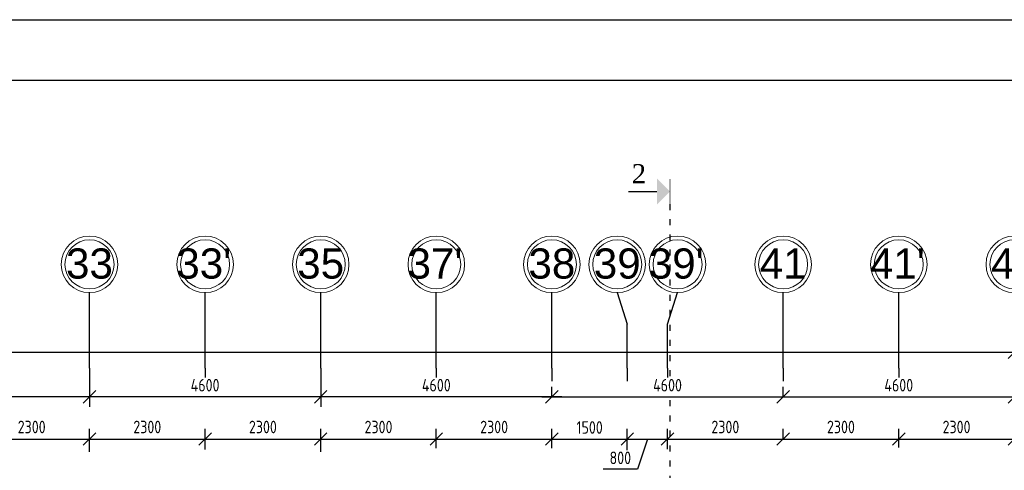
# Model space of a CAD drawing. Header units: millimetres. Extents: x 151654 to 877351, y 70322 to 154322.
# Tile 100 of 173: x 278583 to 298172, y 145361 to 154322. Entities that reach past the tile are written whole.
import ezdxf

# ---------------------------------------------------------------- set-up
doc = ezdxf.new("R2010")
doc.units = ezdxf.units.MM
doc.linetypes.add('ACAD_ISO03W100', pattern=[30, 12, -18])
doc.linetypes.add('ACAD_ISO04W100', pattern=[30, 24, -3, 0, -3])
doc.layers.add('os', color=253, linetype='Continuous')
doc.styles.add('RomanS', font='times.ttf')
doc.styles.get("Standard").update_dxf_attribs({"font": 'arial.ttf'})
doc.styles.add('ГОСТ 2.304', font='CS_Gost2304.shx')
doc.dimstyles.new('СПДС', dxfattribs={"dimscale": 100, "dimtxt": 2.5, "dimasz": 2.5, "dimexe": 2, "dimexo": 0.625, "dimgap": 1, "dimtad": 1, "dimdec": 0, "dimtxsty": 'ГОСТ 2.304', "dimblk": 'OBLIQUE', "dimblk1": 'OBLIQUE', "dimblk2": 'OBLIQUE', "dimcen": 2.5, "dimdle": 2, "dimadec": 0, "dimazin": 2, "dimtfac": 0.75, "dimtdec": 4, "dimtmove": 1, "dimatfit": 3, "dimfxl": 1, "dimtfill": 1, "dimtolj": 1, "dimarcsym": 1})

# ---------------------------------------------------------------- blocks, each defined once
blk = doc.blocks.new('_Oblique')
at = {"color": 0, "linetype": 'ByBlock', "lineweight": -2}
blk.add_line((-0.5, -0.5), (0.5, 0.5), dxfattribs=at)
blk = doc.blocks.new('*D1130')
at = {"color": 0, "lineweight": -2, "transparency": 16777216}
for p, q in [((277672, 145685), (277672, 146183)), ((279972, 145728), (279972, 146183)), ((277472, 145983), (280172, 145983))]:
    blk.add_line(p, q, dxfattribs=at)
at = {"color": 0, "lineweight": -2, "transparency": 16777216, "xscale": 250, "yscale": 250, "zscale": 250, "rotation": 180}
blk.add_blockref('_Oblique', (277672, 145983), dxfattribs=at)
at = {"color": 0, "lineweight": -2, "transparency": 16777216, "xscale": 250, "yscale": 250, "zscale": 250}
blk.add_blockref('_Oblique', (279972, 145983), dxfattribs=at)
at = {"color": 0, "transparency": 16777216, "insert": (278822, 146222), "char_height": 250, "attachment_point": 5, "style": 'ГОСТ 2.304', "bg_fill": 3, "box_fill_scale": 1.1, "bg_fill_color": 256, "bg_fill_true_color": 13158600, "bg_fill_transparency": 0}
blk.add_mtext('\\A1;2300', dxfattribs=at)
blk = doc.blocks.new('*D1131')
at = {"color": 0, "lineweight": -2, "transparency": 16777216}
for p, q in [((279972, 145728), (279972, 146183)), ((282272, 145772), (282272, 146183)), ((279772, 145983), (282472, 145983))]:
    blk.add_line(p, q, dxfattribs=at)
at = {"color": 0, "lineweight": -2, "transparency": 16777216, "xscale": 250, "yscale": 250, "zscale": 250, "rotation": 180}
blk.add_blockref('_Oblique', (279972, 145983), dxfattribs=at)
at = {"color": 0, "lineweight": -2, "transparency": 16777216, "xscale": 250, "yscale": 250, "zscale": 250}
blk.add_blockref('_Oblique', (282272, 145983), dxfattribs=at)
at = {"color": 0, "transparency": 16777216, "insert": (281122, 146222), "char_height": 250, "attachment_point": 5, "style": 'ГОСТ 2.304', "bg_fill": 3, "box_fill_scale": 1.1, "bg_fill_color": 256, "bg_fill_true_color": 13158600, "bg_fill_transparency": 0}
blk.add_mtext('\\A1;2300', dxfattribs=at)
blk = doc.blocks.new('*D1132')
at = {"color": 0, "lineweight": -2, "transparency": 16777216}
for p, q in [((282272, 145772), (282272, 146183)), ((284572, 145728), (284572, 146183)), ((282072, 145983), (284772, 145983))]:
    blk.add_line(p, q, dxfattribs=at)
at = {"color": 0, "lineweight": -2, "transparency": 16777216, "xscale": 250, "yscale": 250, "zscale": 250, "rotation": 180}
blk.add_blockref('_Oblique', (282272, 145983), dxfattribs=at)
at = {"color": 0, "lineweight": -2, "transparency": 16777216, "xscale": 250, "yscale": 250, "zscale": 250}
blk.add_blockref('_Oblique', (284572, 145983), dxfattribs=at)
at = {"color": 0, "transparency": 16777216, "insert": (283422, 146222), "char_height": 250, "attachment_point": 5, "style": 'ГОСТ 2.304', "bg_fill": 3, "box_fill_scale": 1.1, "bg_fill_color": 256, "bg_fill_true_color": 13158600, "bg_fill_transparency": 0}
blk.add_mtext('\\A1;2300', dxfattribs=at)
blk = doc.blocks.new('*D1133')
at = {"color": 0, "lineweight": -2, "transparency": 16777216}
for p, q in [((284572, 145728), (284572, 146183)), ((286872, 145801), (286872, 146183)), ((284372, 145983), (287072, 145983))]:
    blk.add_line(p, q, dxfattribs=at)
at = {"color": 0, "lineweight": -2, "transparency": 16777216, "xscale": 250, "yscale": 250, "zscale": 250, "rotation": 180}
blk.add_blockref('_Oblique', (284572, 145983), dxfattribs=at)
at = {"color": 0, "lineweight": -2, "transparency": 16777216, "xscale": 250, "yscale": 250, "zscale": 250}
blk.add_blockref('_Oblique', (286872, 145983), dxfattribs=at)
at = {"color": 0, "transparency": 16777216, "insert": (285722, 146222), "char_height": 250, "attachment_point": 5, "style": 'ГОСТ 2.304', "bg_fill": 3, "box_fill_scale": 1.1, "bg_fill_color": 256, "bg_fill_true_color": 13158600, "bg_fill_transparency": 0}
blk.add_mtext('\\A1;2300', dxfattribs=at)
blk = doc.blocks.new('*D1134')
at = {"color": 0, "lineweight": -2, "transparency": 16777216}
for p, q in [((286872, 145801), (286872, 146183)), ((289172, 145801), (289172, 146183)), ((286672, 145983), (289372, 145983))]:
    blk.add_line(p, q, dxfattribs=at)
at = {"color": 0, "lineweight": -2, "transparency": 16777216, "xscale": 250, "yscale": 250, "zscale": 250, "rotation": 180}
blk.add_blockref('_Oblique', (286872, 145983), dxfattribs=at)
at = {"color": 0, "lineweight": -2, "transparency": 16777216, "xscale": 250, "yscale": 250, "zscale": 250}
blk.add_blockref('_Oblique', (289172, 145983), dxfattribs=at)
at = {"color": 0, "transparency": 16777216, "insert": (288022, 146222), "char_height": 250, "attachment_point": 5, "style": 'ГОСТ 2.304', "bg_fill": 3, "box_fill_scale": 1.1, "bg_fill_color": 256, "bg_fill_true_color": 13158600, "bg_fill_transparency": 0}
blk.add_mtext('\\A1;2300', dxfattribs=at)
blk = doc.blocks.new('*D1135')
at = {"color": 0, "lineweight": -2, "transparency": 16777216}
for p, q in [((289172, 145801), (289172, 146183)), ((290672, 145730), (290672, 146183)), ((288972, 145983), (290872, 145983))]:
    blk.add_line(p, q, dxfattribs=at)
at = {"color": 0, "lineweight": -2, "transparency": 16777216, "xscale": 250, "yscale": 250, "zscale": 250, "rotation": 180}
blk.add_blockref('_Oblique', (289172, 145983), dxfattribs=at)
at = {"color": 0, "lineweight": -2, "transparency": 16777216, "xscale": 250, "yscale": 250, "zscale": 250}
blk.add_blockref('_Oblique', (290672, 145983), dxfattribs=at)
at = {"color": 0, "transparency": 16777216, "insert": (289922, 146213), "char_height": 250, "attachment_point": 5, "style": 'ГОСТ 2.304', "bg_fill": 3, "box_fill_scale": 1.1, "bg_fill_color": 256, "bg_fill_true_color": 13158600, "bg_fill_transparency": 0}
blk.add_mtext('\\A1;1500', dxfattribs=at)
blk = doc.blocks.new('*D1136')
at = {"color": 0, "lineweight": -2, "transparency": 16777216}
for p, q in [((290672, 145730), (290672, 146183)), ((291472, 145780), (291472, 146183)), ((290472, 145983), (291672, 145983)), ((291072, 145983), (290876, 145383)), ((290876, 145383), (290189, 145383))]:
    blk.add_line(p, q, dxfattribs=at)
at = {"color": 0, "lineweight": -2, "transparency": 16777216, "xscale": 250, "yscale": 250, "zscale": 250, "rotation": 180}
blk.add_blockref('_Oblique', (290672, 145983), dxfattribs=at)
at = {"color": 0, "lineweight": -2, "transparency": 16777216, "xscale": 250, "yscale": 250, "zscale": 250}
blk.add_blockref('_Oblique', (291472, 145983), dxfattribs=at)
at = {"color": 0, "transparency": 16777216, "insert": (290533, 145608), "char_height": 250, "attachment_point": 5, "style": 'ГОСТ 2.304', "bg_fill": 3, "box_fill_scale": 1.1, "bg_fill_color": 256, "bg_fill_true_color": 13158600, "bg_fill_transparency": 0}
blk.add_mtext('\\A1;800', dxfattribs=at)
blk = doc.blocks.new('*D1137')
at = {"color": 0, "lineweight": -2, "transparency": 16777216}
for p, q in [((291472, 145780), (291472, 146183)), ((293772, 145970), (293772, 146183)), ((291272, 145983), (293972, 145983))]:
    blk.add_line(p, q, dxfattribs=at)
at = {"color": 0, "lineweight": -2, "transparency": 16777216, "xscale": 250, "yscale": 250, "zscale": 250, "rotation": 180}
blk.add_blockref('_Oblique', (291472, 145983), dxfattribs=at)
at = {"color": 0, "lineweight": -2, "transparency": 16777216, "xscale": 250, "yscale": 250, "zscale": 250}
blk.add_blockref('_Oblique', (293772, 145983), dxfattribs=at)
at = {"color": 0, "transparency": 16777216, "insert": (292622, 146222), "char_height": 250, "attachment_point": 5, "style": 'ГОСТ 2.304', "bg_fill": 3, "box_fill_scale": 1.1, "bg_fill_color": 256, "bg_fill_true_color": 13158600, "bg_fill_transparency": 0}
blk.add_mtext('\\A1;2300', dxfattribs=at)
blk = doc.blocks.new('*D1138')
at = {"color": 0, "lineweight": -2, "transparency": 16777216}
for p, q in [((293772, 145970), (293772, 146183)), ((296072, 145811), (296072, 146183)), ((293572, 145983), (296272, 145983))]:
    blk.add_line(p, q, dxfattribs=at)
at = {"color": 0, "lineweight": -2, "transparency": 16777216, "xscale": 250, "yscale": 250, "zscale": 250, "rotation": 180}
blk.add_blockref('_Oblique', (293772, 145983), dxfattribs=at)
at = {"color": 0, "lineweight": -2, "transparency": 16777216, "xscale": 250, "yscale": 250, "zscale": 250}
blk.add_blockref('_Oblique', (296072, 145983), dxfattribs=at)
at = {"color": 0, "transparency": 16777216, "insert": (294922, 146222), "char_height": 250, "attachment_point": 5, "style": 'ГОСТ 2.304', "bg_fill": 3, "box_fill_scale": 1.1, "bg_fill_color": 256, "bg_fill_true_color": 13158600, "bg_fill_transparency": 0}
blk.add_mtext('\\A1;2300', dxfattribs=at)
blk = doc.blocks.new('*D1139')
at = {"color": 0, "lineweight": -2, "transparency": 16777216}
for p, q in [((296072, 145811), (296072, 146183)), ((298372, 145780), (298372, 146183)), ((295872, 145983), (298572, 145983))]:
    blk.add_line(p, q, dxfattribs=at)
at = {"color": 0, "lineweight": -2, "transparency": 16777216, "xscale": 250, "yscale": 250, "zscale": 250, "rotation": 180}
blk.add_blockref('_Oblique', (296072, 145983), dxfattribs=at)
at = {"color": 0, "lineweight": -2, "transparency": 16777216, "xscale": 250, "yscale": 250, "zscale": 250}
blk.add_blockref('_Oblique', (298372, 145983), dxfattribs=at)
at = {"color": 0, "transparency": 16777216, "insert": (297222, 146222), "char_height": 250, "attachment_point": 5, "style": 'ГОСТ 2.304', "bg_fill": 3, "box_fill_scale": 1.1, "bg_fill_color": 256, "bg_fill_true_color": 13158600, "bg_fill_transparency": 0}
blk.add_mtext('\\A1;2300', dxfattribs=at)
blk = doc.blocks.new('*D1140')
at = {"color": 0, "lineweight": -2, "transparency": 16777216}
for p, q in [((289172, 146835), (289172, 147022)), ((293772, 146835), (293772, 147022)), ((288972, 146822), (293972, 146822))]:
    blk.add_line(p, q, dxfattribs=at)
at = {"color": 0, "lineweight": -2, "transparency": 16777216, "xscale": 250, "yscale": 250, "zscale": 250, "rotation": 180}
blk.add_blockref('_Oblique', (289172, 146822), dxfattribs=at)
at = {"color": 0, "lineweight": -2, "transparency": 16777216, "xscale": 250, "yscale": 250, "zscale": 250}
blk.add_blockref('_Oblique', (293772, 146822), dxfattribs=at)
at = {"color": 0, "transparency": 16777216, "insert": (291472, 147054), "char_height": 250, "attachment_point": 5, "style": 'ГОСТ 2.304', "bg_fill": 3, "box_fill_scale": 1.1, "bg_fill_color": 256, "bg_fill_true_color": 13158600, "bg_fill_transparency": 0}
blk.add_mtext('\\A1;4600', dxfattribs=at)
blk = doc.blocks.new('*D1141')
at = {"color": 0, "lineweight": -2, "transparency": 16777216}
for p, q in [((293772, 146835), (293772, 147022)), ((298372, 146706), (298372, 147022)), ((293572, 146822), (298572, 146822))]:
    blk.add_line(p, q, dxfattribs=at)
at = {"color": 0, "lineweight": -2, "transparency": 16777216, "xscale": 250, "yscale": 250, "zscale": 250, "rotation": 180}
blk.add_blockref('_Oblique', (293772, 146822), dxfattribs=at)
at = {"color": 0, "lineweight": -2, "transparency": 16777216, "xscale": 250, "yscale": 250, "zscale": 250}
blk.add_blockref('_Oblique', (298372, 146822), dxfattribs=at)
at = {"color": 0, "transparency": 16777216, "insert": (296072, 147054), "char_height": 250, "attachment_point": 5, "style": 'ГОСТ 2.304', "bg_fill": 3, "box_fill_scale": 1.1, "bg_fill_color": 256, "bg_fill_true_color": 13158600, "bg_fill_transparency": 0}
blk.add_mtext('\\A1;4600', dxfattribs=at)
blk = doc.blocks.new('*D1142')
at = {"color": 0, "lineweight": -2, "transparency": 16777216}
for p, q in [((284572, 147214), (284572, 146622)), ((289172, 146835), (289172, 147022)), ((289372, 146822), (284372, 146822))]:
    blk.add_line(p, q, dxfattribs=at)
at = {"color": 0, "lineweight": -2, "transparency": 16777216, "xscale": 250, "yscale": 250, "zscale": 250, "rotation": 180}
blk.add_blockref('_Oblique', (284572, 146822), dxfattribs=at)
at = {"color": 0, "lineweight": -2, "transparency": 16777216, "xscale": 250, "yscale": 250, "zscale": 250}
blk.add_blockref('_Oblique', (289172, 146822), dxfattribs=at)
at = {"color": 0, "transparency": 16777216, "insert": (286872, 147054), "char_height": 250, "attachment_point": 5, "style": 'ГОСТ 2.304', "bg_fill": 3, "box_fill_scale": 1.1, "bg_fill_color": 256, "bg_fill_true_color": 13158600, "bg_fill_transparency": 0}
blk.add_mtext('\\A1;4600', dxfattribs=at)
blk = doc.blocks.new('*D1157')
at = {"color": 0, "lineweight": -2, "transparency": 16777216}
for p, q in [((279972, 147332), (279972, 146622)), ((284572, 147214), (284572, 146622)), ((284772, 146822), (279772, 146822))]:
    blk.add_line(p, q, dxfattribs=at)
at = {"color": 0, "lineweight": -2, "transparency": 16777216, "xscale": 250, "yscale": 250, "zscale": 250, "rotation": 180}
blk.add_blockref('_Oblique', (279972, 146822), dxfattribs=at)
at = {"color": 0, "lineweight": -2, "transparency": 16777216, "xscale": 250, "yscale": 250, "zscale": 250}
blk.add_blockref('_Oblique', (284572, 146822), dxfattribs=at)
at = {"color": 0, "transparency": 16777216, "insert": (282272, 147054), "char_height": 250, "attachment_point": 5, "style": 'ГОСТ 2.304', "bg_fill": 3, "box_fill_scale": 1.1, "bg_fill_color": 256, "bg_fill_true_color": 13158600, "bg_fill_transparency": 0}
blk.add_mtext('\\A1;4600', dxfattribs=at)
blk = doc.blocks.new('*D1158')
at = {"color": 0, "lineweight": -2, "transparency": 16777216}
for p, q in [((275372, 147332), (275372, 146622)), ((279972, 147332), (279972, 146622)), ((280172, 146822), (275172, 146822))]:
    blk.add_line(p, q, dxfattribs=at)
at = {"color": 0, "lineweight": -2, "transparency": 16777216, "xscale": 250, "yscale": 250, "zscale": 250, "rotation": 180}
blk.add_blockref('_Oblique', (275372, 146822), dxfattribs=at)
at = {"color": 0, "lineweight": -2, "transparency": 16777216, "xscale": 250, "yscale": 250, "zscale": 250}
blk.add_blockref('_Oblique', (279972, 146822), dxfattribs=at)
at = {"color": 0, "transparency": 16777216, "insert": (277672, 147054), "char_height": 250, "attachment_point": 5, "style": 'ГОСТ 2.304', "bg_fill": 3, "box_fill_scale": 1.1, "bg_fill_color": 256, "bg_fill_true_color": 13158600, "bg_fill_transparency": 0}
blk.add_mtext('\\A1;4600', dxfattribs=at)
blk = doc.blocks.new('*D1171')
at = {"color": 0, "lineweight": -2, "transparency": 16777216}
for p, q in [((210972, 147708), (298572, 147708)), ((211172, 147669), (211172, 147508)), ((298372, 147669), (298372, 147508))]:
    blk.add_line(p, q, dxfattribs=at)
at = {"color": 0, "lineweight": -2, "transparency": 16777216, "xscale": 250, "yscale": 250, "zscale": 250, "rotation": 180}
blk.add_blockref('_Oblique', (211172, 147708), dxfattribs=at)
at = {"color": 0, "lineweight": -2, "transparency": 16777216, "xscale": 250, "yscale": 250, "zscale": 250}
blk.add_blockref('_Oblique', (298372, 147708), dxfattribs=at)
at = {"color": 0, "transparency": 16777216, "insert": (254772, 147943), "char_height": 250, "attachment_point": 5, "style": 'ГОСТ 2.304', "bg_fill": 3, "box_fill_scale": 1.1, "bg_fill_color": 256, "bg_fill_true_color": 13158600, "bg_fill_transparency": 0}
blk.add_mtext('\\A1;87200', dxfattribs=at)

msp = doc.modelspace()

# ---------------------------------------------------------------- hatches: boundary and pattern name
msp.add_hatch(color=256).paths.add_polyline_path([(291263.3, 150645.7), (291520.7, 150903.1), (291263.3, 151160.5)])

# ---------------------------------------------------------------- linework, layer by layer
at = {"color": 1, "linetype": 'ACAD_ISO03W100', "ltscale": 10}
msp.add_line((291520.7, 150653.1), (291520.7, 122667.6), dxfattribs=at)
at = {"color": 5, "lineweight": 30}
msp.add_lwpolyline([(201204.1, 70322.5), (201204.1, 154322.5), (320004.1, 154322.5), (320004.1, 70322.5)], close=True, dxfattribs=at)
msp.add_lwpolyline([(205204.1, 71522.5), (205204.1, 153122.5), (318804.1, 153122.5), (318804.1, 71522.5)], close=True)
for points, const_width in [([(291520.7, 150653.1), (291520.7, 151153.1)], 15), ([(291263.3, 150903.1), (290692.7, 150903.1)], 25)]:
    msp.add_lwpolyline(points, dxfattribs=dict(const_width=const_width))
at = {"layer": 'os'}
for p, q in [((279972.2, 147394.6), (279972.2, 148894.6)), ((282272.2, 147394.6), (282272.2, 148894.6)), ((284572.2, 147394.6), (284572.2, 148894.6)), ((286872.2, 147394.6), (286872.2, 148894.6)), ((289172.2, 147394.6), (289172.2, 148894.6)), ((293772.2, 147394.6), (293772.2, 148894.6)), ((296072.2, 147394.6), (296072.2, 148894.6)), ((290672.2, 147394.6), (290672.2, 148270.1)), ((291472.2, 147394.6), (291472.2, 148270.1))]:
    msp.add_line(p, q, dxfattribs=at)
at = {"layer": 'os', "linetype": 'ACAD_ISO04W100', "ltscale": 40}
for p, q in [((279972.2, 147394.6), (279972.2, 147135.6)), ((282272.2, 147394.6), (282272.2, 147135.6)), ((284572.2, 147394.6), (284572.2, 147135.6)), ((286872.2, 147394.6), (286872.2, 147135.6)), ((289172.2, 147394.6), (289172.2, 147135.6)), ((290672.2, 147394.6), (290672.2, 147135.6)), ((291472.2, 147394.6), (291472.2, 147135.6)), ((293772.2, 147394.6), (293772.2, 147135.6)), ((296072.2, 147394.6), (296072.2, 147135.6))]:
    msp.add_line(p, q, dxfattribs=at)
at = {"layer": 'os', "color": 0}
for points in [[(290472.2, 148894.6), (290672.2, 148270.1)], [(291472.2, 148270.1), (291672.2, 148894.6)]]:
    msp.add_lwpolyline(points, dxfattribs=at)
at = {"layer": 'os', "color": 0, "lineweight": 0}
for centre, radius in [((279972.2, 149457.1), 562.5), ((279972.2, 149457.1), 487.5), ((282272.2, 149457.1), 562.5), ((282272.2, 149457.1), 487.5), ((284572.2, 149457.1), 562.5), ((284572.2, 149457.1), 487.5), ((286872.2, 149457.1), 562.5), ((286872.2, 149457.1), 487.5), ((289172.2, 149457.1), 562.5), ((289172.2, 149457.1), 487.5), ((290472.2, 149457.1), 562.5), ((290472.2, 149457.1), 487.5), ((291672.2, 149457.1), 562.5), ((291672.2, 149457.1), 487.5), ((293772.2, 149457.1), 562.5), ((293772.2, 149457.1), 487.5), ((296072.2, 149457.1), 562.5), ((296072.2, 149457.1), 487.5), ((298372.2, 149457.1), 562.5), ((298372.2, 149457.1), 487.5)]:
    msp.add_circle(centre, radius, dxfattribs=at)

# ---------------------------------------------------------------- texts
at = {"color": 1, "style": 'RomanS'}
msp.add_text('2', height=379.7, dxfattribs=at).set_placement((290759.3, 151070.3))
at = {"ltscale": 50}
for s, p in [('33', (279505.5, 149173.5)), ("33'", (281699.6, 149173.5)), ('35', (284105.5, 149173.5)), ("37'", (286299.6, 149173.5)), ('38', (288705.5, 149173.5)), ('39', (290005.5, 149173.5)), ("39'", (291099.6, 149173.5)), ('41', (293305.5, 149173.5)), ("41'", (295499.6, 149173.5)), ('42', (297905.5, 149173.5))]:
    msp.add_text(s, height=600, dxfattribs=at).set_placement(p)

# ---------------------------------------------------------------- next in the draw order: dimensions: what is measured, and where the dimension line sits
for base, p1, p2, picture, middle in [((298372.2, 147708.5), (211172.2, 147731.3), (298372.2, 147731.3), '*D1171', (254772.2, 147943.2)), ((293772.2, 146822.1), (289172.2, 146772.5), (293772.2, 146772.5), '*D1140', (291472.2, 147054.4)), ((279972.2, 145982.6), (277672.2, 145622.6), (279972.2, 145666), '*D1130', (278822.2, 146222.4))]:
    dim = msp.add_linear_dim(base=base, p1=p1, p2=p2, dimstyle='СПДС')
    dim.commit()
    dim.dimension.update_dxf_attribs({"geometry": picture, "text_midpoint": middle})

# ---------------------------------------------------------------- next in the draw order: dimensions: what is measured, and where the dimension line sits
for base, p1, p2, picture, middle in [((284572.2, 146822.1), (289172.2, 146772.5), (284572.2, 147276.9), '*D1142', (286872.2, 147054.4)), ((298372.2, 146822.1), (293772.2, 146772.5), (298372.2, 146643.3), '*D1141', (296072.2, 147054.4)), ((282272.2, 145982.6), (279972.2, 145666), (282272.2, 145709.2), '*D1131', (281122.2, 146222.4))]:
    dim = msp.add_linear_dim(base=base, p1=p1, p2=p2, dimstyle='СПДС')
    dim.commit()
    dim.dimension.update_dxf_attribs({"geometry": picture, "text_midpoint": middle})

# ---------------------------------------------------------------- next in the draw order: dimensions: what is measured, and where the dimension line sits
for base, p1, p2, picture, middle in [((279972.2, 146822.1), (284572.2, 147276.9), (279972.2, 147394.6), '*D1157', (282272.2, 147054.4)), ((284572.2, 145982.6), (282272.2, 145709.2), (284572.2, 145666), '*D1132', (283422.2, 146222.4))]:
    dim = msp.add_linear_dim(base=base, p1=p1, p2=p2, dimstyle='СПДС')
    dim.commit()
    dim.dimension.update_dxf_attribs({"geometry": picture, "text_midpoint": middle})

# ---------------------------------------------------------------- next in the draw order: dimensions: what is measured, and where the dimension line sits
for base, p1, p2, picture, middle in [((275372.2, 146822.1), (279972.2, 147394.6), (275372.2, 147394.6), '*D1158', (277672.2, 147054.4)), ((286872.2, 145982.6), (284572.2, 145666), (286872.2, 145738.1), '*D1133', (285722.2, 146222.4))]:
    dim = msp.add_linear_dim(base=base, p1=p1, p2=p2, dimstyle='СПДС')
    dim.commit()
    dim.dimension.update_dxf_attribs({"geometry": picture, "text_midpoint": middle})

# ---------------------------------------------------------------- next in the draw order: dimensions: what is measured, and where the dimension line sits
dim = msp.add_linear_dim(base=(289172.2, 145982.6), p1=(286872.2, 145738.1), p2=(289172.2, 145738.1), dimstyle='СПДС')
dim.commit()
dim.dimension.update_dxf_attribs({"geometry": '*D1134', "text_midpoint": (288022.2, 146222.4)})

# ---------------------------------------------------------------- next in the draw order: dimensions: what is measured, and where the dimension line sits
dim = msp.add_linear_dim(base=(290672.2, 145982.6), p1=(289172.2, 145738.1), p2=(290672.2, 145667.7), dimstyle='СПДС')
dim.commit()
dim.dimension.update_dxf_attribs({"geometry": '*D1135', "text_midpoint": (289922.2, 146212.8)})

# ---------------------------------------------------------------- next in the draw order: dimensions: what is measured, and where the dimension line sits
dim = msp.add_linear_dim(base=(291472.2, 145982.6), p1=(290672.2, 145667.7), p2=(291472.2, 145717.8), dimstyle='СПДС')
dim.commit()
dim.dimension.update_dxf_attribs({"geometry": '*D1136', "text_midpoint": (290776.3, 145383.2), "dimtype": 160})

# ---------------------------------------------------------------- next in the draw order: dimensions: what is measured, and where the dimension line sits
dim = msp.add_linear_dim(base=(293772.2, 145982.6), p1=(291472.2, 145717.8), p2=(293772.2, 145907.9), dimstyle='СПДС')
dim.commit()
dim.dimension.update_dxf_attribs({"geometry": '*D1137', "text_midpoint": (292622.2, 146222.4)})

# ---------------------------------------------------------------- next in the draw order: dimensions: what is measured, and where the dimension line sits
dim = msp.add_linear_dim(base=(296072.2, 145982.6), p1=(293772.2, 145907.9), p2=(296072.2, 145748.3), dimstyle='СПДС')
dim.commit()
dim.dimension.update_dxf_attribs({"geometry": '*D1138', "text_midpoint": (294922.2, 146222.4)})

# ---------------------------------------------------------------- next in the draw order: dimensions: what is measured, and where the dimension line sits
dim = msp.add_linear_dim(base=(298372.2, 145982.6), p1=(296072.2, 145748.3), p2=(298372.2, 145718), dimstyle='СПДС')
dim.commit()
dim.dimension.update_dxf_attribs({"geometry": '*D1139', "text_midpoint": (297222.2, 146222.4)})

doc.saveas('drawing.dxf')
